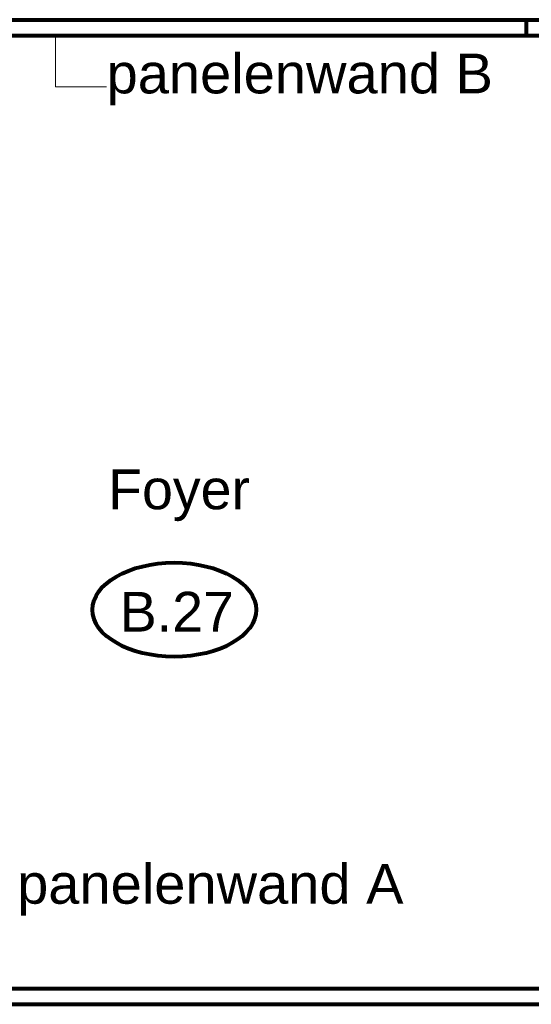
# Model space of a CAD drawing. Header units: millimetres. Extents: x -90830 to 24172, y -102460 to 73669.
# Tile 178 of 198: x 6569 to 9789, y 49195 to 55385. Entities that reach past the tile are written whole.
import ezdxf

# ---------------------------------------------------------------- set-up
doc = ezdxf.new("R2010")
doc.units = ezdxf.units.MM
doc.layers.add('Algemeen', color=253, linetype='Continuous', lineweight=9)
doc.layers.add('Algemeen01', color=253, linetype='Continuous', lineweight=80)
doc.styles.add('ARIAL', font='arial.ttf')

msp = doc.modelspace()

# ---------------------------------------------------------------- linework, layer by layer
at = {"layer": 'Algemeen'}
for p, q in [((6795.2, 54962.8), (6795.2, 55284.8)), ((7115.7, 54962.8), (6795.2, 54962.8))]:
    msp.add_line(p, q, dxfattribs=at)
at = {"layer": 'Algemeen01'}
for p, q in [((4806.5, 55384.8), (10806.5, 55384.8)), ((9756.6, 55384.8), (9756.6, 55284.8)), ((4806.5, 55284.8), (10806.5, 55284.8)), ((5432.6, 49294.8), (10806.5, 49294.8)), ((5432.6, 49194.8), (10806.5, 49194.8))]:
    msp.add_line(p, q, dxfattribs=at)
msp.add_ellipse((7541.8, 51675.6), major_axis=(515.6, 0), ratio=0.573767, dxfattribs=at)

# ---------------------------------------------------------------- texts
at = {"layer": 'Algemeen', "char_height": 250, "attachment_point": 7, "style": 'ARIAL'}
for s, insert, width in [('\\W1.01;panelenwand\\~B', (7115.7, 54846.1), 2550.83), ('\\W1.00;Foyer', (7125.6, 52231.9), 1020.845), ('\\W1.00;B.27', (7198.7, 51537.9), 845.718), ('\\W1.01;panelenwand\\~A', (6552.9, 49751.7), 2550.83)]:
    msp.add_mtext(s, dxfattribs=dict(at, insert=insert, width=width))

doc.saveas('drawing.dxf')
